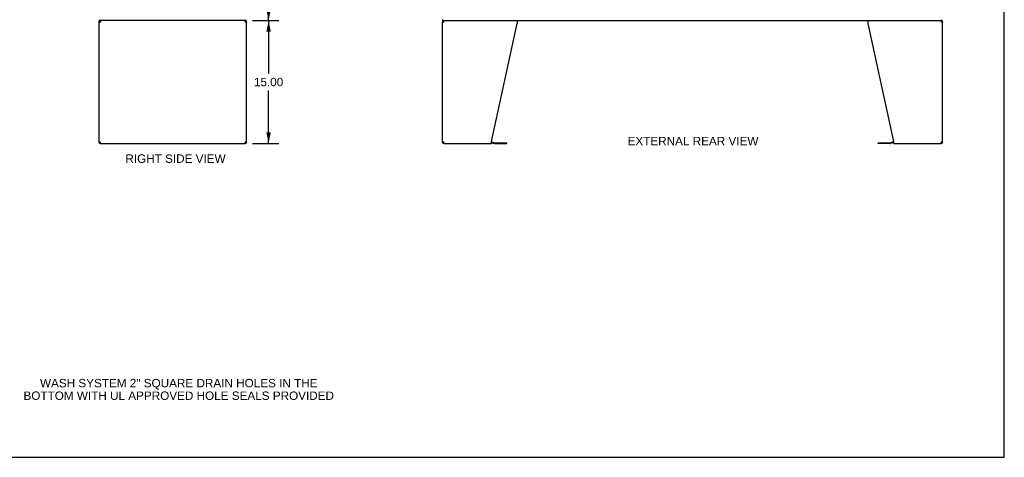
# Model space of a CAD drawing. Header units: inches. Extents: x 0 to 232, y 0 to 150.
# Tile 26 of 31: x 112 to 232, y 0 to 53. Entities that reach past the tile are written whole.
import ezdxf

# ---------------------------------------------------------------- set-up
doc = ezdxf.new("R2010")
doc.units = ezdxf.units.IN
doc.header["$LTSCALE"] = 12.750417
doc.header["$MEASUREMENT"] = 0
doc.layers.get('0').update_dxf_attribs({"linetype": 'CONTINUOUS'})
doc.layers.add('DIMENSIONS', color=7, linetype='CONTINUOUS')
doc.styles.get("Standard").update_dxf_attribs({"font": 'arial.ttf'})
doc.dimstyles.new('DIMSTYLE_1', dxfattribs={"dimtxt": 1.022761, "dimasz": 1.363681, "dimexe": 0.09, "dimexo": 0.07, "dimgap": 0.0375, "dimtad": 0, "dimtih": 1, "dimtoh": 1, "dimzin": 4, "dimdsep": 46, "dimtxsty": 'Standard', "dimblk": '_FILLED', "dimblk1": '_FILLED', "dimblk2": '_FILLED', "dimcen": 0.09, "dimazin": 1, "dimtfac": 1, "dimtdec": 3, "dimtofl": 0, "dimtmove": 0, "dimatfit": 3, "dimldrblk": '_FILLED', "dimfxl": 0, "dimtolj": 1, "dimtzin": 4, "dimarcsym": 0})

# ---------------------------------------------------------------- blocks, each defined once
blk = doc.blocks.new('_FILLED')
at = {"color": 0, "linetype": 'ByBlock'}
blk.add_solid([(0, 0), (-1, 0.2), (-1, -0.2)], dxfattribs=at)
blk = doc.blocks.new('*D12')
at = {"layer": 'DIMENSIONS', "color": 2, "linetype": 'Continuous'}
for p, q in [((140.26, 113.26), (143.33, 113.26)), ((142.1, 113.26), (142.1, 84.28)), ((142.1, 53.26), (142.1, 82.23)), ((140.26, 53.26), (143.33, 53.26))]:
    blk.add_line(p, q, dxfattribs=at)
at = {"layer": 'DIMENSIONS', "color": 2, "linetype": 'Continuous', "xscale": 1.3636809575, "yscale": 1.3636809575, "zscale": 1.3636809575}
for p, rotation in [((142.1, 113.26), 90), ((142.1, 53.26), 270)]:
    blk.add_blockref('_FILLED', p, dxfattribs=dict(at, rotation=rotation))
at = {"layer": 'DIMENSIONS', "color": 2, "linetype": 'Continuous', "insert": (142.1, 83.77), "char_height": 1.023, "width": 3.574, "attachment_point": 2, "line_spacing_factor": 0.9}
blk.add_mtext('60.00', dxfattribs=at)
blk = doc.blocks.new('*D18')
at = {"layer": 'DIMENSIONS', "color": 2, "linetype": 'Continuous'}
for p, q in [((140.13, 53.26), (143.33, 53.26)), ((142.1, 53.26), (142.1, 46.78)), ((142.1, 38.26), (142.1, 44.73)), ((140.13, 38.26), (143.33, 38.26))]:
    blk.add_line(p, q, dxfattribs=at)
at = {"layer": 'DIMENSIONS', "color": 2, "linetype": 'Continuous', "xscale": 1.3636809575, "yscale": 1.3636809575, "zscale": 1.3636809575}
for p, rotation in [((142.1, 53.26), 90), ((142.1, 38.26), 270)]:
    blk.add_blockref('_FILLED', p, dxfattribs=dict(at, rotation=rotation))
at = {"layer": 'DIMENSIONS', "color": 2, "linetype": 'Continuous', "insert": (142.1, 46.27), "char_height": 1.023, "width": 3.574, "attachment_point": 2, "line_spacing_factor": 0.9}
blk.add_mtext('15.00', dxfattribs=at)

msp = doc.modelspace()

# ---------------------------------------------------------------- linework, layer by layer
at = {"color": 7, "linetype": 'Continuous'}
for p, q in [((231.826, 0), (231.826, 150.005)), ((121.415, 53.089), (121.519, 53.089)), ((121.466, 53.353), (121.475, 53.36)), ((121.479, 53.301), (121.48, 53.287)), ((121.492, 53.256), (121.492, 53.36)), ((139.363, 53.256), (121.492, 53.256)), ((121.582, 53.256), (121.582, 53.152)), ((121.6, 53.152), (121.582, 53.152)), ((139.249, 53.152), (139.23, 53.152)), ((139.249, 53.256), (139.249, 53.152)), ((139.311, 53.089), (139.415, 53.089)), ((139.363, 53.256), (139.363, 53.36)), ((163.35, 53.36), (163.298, 53.36)), ((163.298, 53.089), (163.402, 53.089)), ((163.35, 53.256), (163.35, 53.36)), ((163.35, 53.256), (224.246, 53.256)), ((163.465, 53.256), (163.465, 53.152)), ((163.484, 53.152), (163.465, 53.152)), ((224.132, 53.152), (224.113, 53.152)), ((224.132, 53.256), (224.132, 53.152)), ((224.194, 53.089), (224.298, 53.089)), ((224.246, 53.256), (224.246, 53.36)), ((121.54, 38.376), (121.54, 38.449)), ((139.29, 38.376), (139.29, 38.449)), ((163.425, 38.375), (163.425, 38.448)), ((224.172, 38.375), (224.172, 38.448)), ((121.519, 38.422), (121.415, 38.422)), ((121.582, 38.36), (121.6, 38.36)), ((121.582, 38.256), (121.582, 38.36)), ((139.23, 38.36), (139.249, 38.36)), ((139.249, 38.256), (139.249, 38.36)), ((139.415, 38.422), (139.311, 38.422)), ((163.402, 38.422), (163.298, 38.422)), ((163.465, 38.36), (163.484, 38.36)), ((163.465, 38.256), (163.465, 38.36)), ((169.298, 38.355), (169.638, 38.264)), ((169.681, 38.259), (171.167, 38.259)), ((171.167, 38.259), (171.167, 38.363)), ((216.43, 38.259), (216.43, 38.363)), ((217.916, 38.259), (216.43, 38.259)), ((218.298, 38.355), (217.959, 38.264)), ((224.113, 38.36), (224.132, 38.36)), ((224.132, 38.256), (224.132, 38.36)), ((224.298, 38.422), (224.194, 38.422)), ((0, 0), (231.826, 0))]:
    msp.add_line(p, q, dxfattribs=at)
at = {"color": 3, "linetype": 'Continuous'}
for p, q in [((121.415, 53.089), (121.415, 38.422)), ((121.48, 53.021), (121.464, 53.007)), ((121.498, 53.035), (121.48, 53.021)), ((121.56, 53.076), (121.538, 53.062)), ((121.582, 53.089), (121.56, 53.076)), ((121.582, 53.089), (121.589, 53.116)), ((121.589, 53.116), (121.597, 53.141)), ((139.241, 53.116), (139.249, 53.089)), ((139.27, 53.076), (139.249, 53.089)), ((139.292, 53.062), (139.27, 53.076)), ((139.312, 53.048), (139.292, 53.062)), ((139.332, 53.035), (139.312, 53.048)), ((139.35, 53.021), (139.332, 53.035)), ((139.366, 53.007), (139.35, 53.021)), ((139.415, 38.422), (139.415, 53.089)), ((163.298, 38.422), (163.298, 53.089)), ((163.364, 53.021), (163.347, 53.007)), ((163.382, 53.035), (163.364, 53.021)), ((163.443, 53.076), (163.422, 53.062)), ((163.465, 53.089), (163.443, 53.076)), ((163.465, 53.089), (163.473, 53.116)), ((163.473, 53.116), (163.48, 53.141)), ((169.298, 38.505), (172.422, 52.916)), ((172.422, 53.256), (172.422, 52.916)), ((215.175, 53.256), (215.175, 52.916)), ((215.175, 52.916), (218.298, 38.505)), ((224.124, 53.116), (224.132, 53.089)), ((224.154, 53.076), (224.132, 53.089)), ((224.175, 53.062), (224.154, 53.076)), ((224.196, 53.048), (224.175, 53.062)), ((224.215, 53.035), (224.196, 53.048)), ((224.233, 53.021), (224.215, 53.035)), ((224.25, 53.007), (224.233, 53.021)), ((224.298, 38.422), (224.298, 53.089)), ((121.464, 38.505), (121.48, 38.491)), ((121.48, 38.491), (121.498, 38.477)), ((121.498, 38.477), (121.518, 38.464)), ((121.518, 38.464), (121.538, 38.45)), ((121.538, 38.45), (121.56, 38.436)), ((121.56, 38.436), (121.582, 38.422)), ((139.249, 38.422), (139.27, 38.436)), ((139.27, 38.436), (139.292, 38.45)), ((139.332, 38.477), (139.35, 38.491)), ((139.35, 38.491), (139.366, 38.505)), ((163.347, 38.505), (163.364, 38.491)), ((163.364, 38.491), (163.382, 38.477)), ((163.382, 38.477), (163.401, 38.464)), ((163.401, 38.464), (163.422, 38.45)), ((163.422, 38.45), (163.443, 38.436)), ((163.443, 38.436), (163.465, 38.422)), ((169.298, 38.256), (169.298, 38.505)), ((169.316, 38.458), (169.665, 38.365)), ((218.281, 38.458), (217.932, 38.365)), ((218.298, 38.505), (218.298, 38.256)), ((224.132, 38.422), (224.154, 38.436)), ((224.154, 38.436), (224.175, 38.45)), ((224.215, 38.477), (224.233, 38.491)), ((224.233, 38.491), (224.25, 38.505)), ((121.589, 38.396), (121.582, 38.422)), ((121.582, 38.256), (139.249, 38.256)), ((139.241, 38.396), (139.233, 38.371)), ((139.249, 38.422), (139.241, 38.396)), ((163.473, 38.396), (163.465, 38.422)), ((163.465, 38.256), (169.298, 38.256)), ((169.681, 38.363), (171.167, 38.363)), ((216.43, 38.363), (217.916, 38.363)), ((218.298, 38.256), (224.132, 38.256)), ((224.124, 38.396), (224.117, 38.371)), ((224.132, 38.422), (224.124, 38.396))]:
    msp.add_line(p, q, dxfattribs=at)
for points in [[(121.464, 53.007), (121.449, 53.021), (121.437, 53.035), (121.428, 53.048), (121.421, 53.062), (121.416, 53.076), (121.415, 53.089)], [(121.538, 53.062), (121.518, 53.048), (121.498, 53.035)], [(121.597, 53.141), (121.604, 53.165), (121.612, 53.187), (121.62, 53.207)], [(121.62, 53.207), (121.627, 53.224), (121.635, 53.238)], [(121.635, 53.238), (121.642, 53.248), (121.65, 53.254)], [(139.172, 53.256), (139.18, 53.254), (139.188, 53.248), (139.195, 53.238)], [(139.195, 53.238), (139.203, 53.224), (139.21, 53.207)], [(139.21, 53.207), (139.218, 53.187), (139.226, 53.165)], [(139.226, 53.165), (139.233, 53.141), (139.241, 53.116)], [(139.415, 53.089), (139.414, 53.076), (139.409, 53.062), (139.402, 53.048), (139.393, 53.035), (139.381, 53.021), (139.366, 53.007)], [(163.347, 53.007), (163.333, 53.021), (163.321, 53.035), (163.311, 53.048), (163.304, 53.062), (163.3, 53.076), (163.298, 53.089)], [(163.422, 53.062), (163.401, 53.048), (163.382, 53.035)], [(163.48, 53.141), (163.488, 53.165), (163.495, 53.187), (163.503, 53.207)], [(163.503, 53.207), (163.511, 53.224), (163.518, 53.238)], [(163.518, 53.238), (163.526, 53.248), (163.533, 53.254), (163.541, 53.256)], [(224.056, 53.256), (224.063, 53.254), (224.071, 53.248), (224.079, 53.238)], [(224.079, 53.238), (224.086, 53.224), (224.094, 53.207)], [(224.094, 53.207), (224.101, 53.187), (224.109, 53.165)], [(224.109, 53.165), (224.117, 53.141), (224.124, 53.116)], [(224.298, 53.089), (224.297, 53.076), (224.293, 53.062), (224.286, 53.048), (224.276, 53.035), (224.264, 53.021), (224.25, 53.007)], [(121.415, 38.422), (121.416, 38.436), (121.421, 38.45), (121.428, 38.464), (121.437, 38.477), (121.449, 38.491), (121.464, 38.505)], [(139.292, 38.45), (139.312, 38.464), (139.332, 38.477)], [(139.366, 38.505), (139.381, 38.491), (139.393, 38.477), (139.402, 38.464), (139.409, 38.45), (139.414, 38.436), (139.415, 38.422)], [(163.298, 38.422), (163.3, 38.436), (163.304, 38.45), (163.311, 38.464), (163.321, 38.477), (163.333, 38.491), (163.347, 38.505)], [(224.175, 38.45), (224.196, 38.464), (224.215, 38.477)], [(224.25, 38.505), (224.264, 38.491), (224.276, 38.477), (224.286, 38.464), (224.293, 38.45), (224.297, 38.436), (224.298, 38.422)], [(121.604, 38.347), (121.597, 38.371), (121.589, 38.396)], [(121.62, 38.305), (121.612, 38.325), (121.604, 38.347)], [(121.635, 38.274), (121.627, 38.288), (121.62, 38.305)], [(121.658, 38.256), (121.65, 38.258), (121.642, 38.264), (121.635, 38.274)], [(139.195, 38.274), (139.188, 38.264), (139.18, 38.258), (139.172, 38.256)], [(139.21, 38.305), (139.203, 38.288), (139.195, 38.274)], [(139.233, 38.371), (139.226, 38.347), (139.218, 38.325), (139.21, 38.305)], [(163.488, 38.347), (163.48, 38.371), (163.473, 38.396)], [(163.503, 38.305), (163.495, 38.325), (163.488, 38.347)], [(163.518, 38.274), (163.511, 38.288), (163.503, 38.305)], [(163.541, 38.256), (163.533, 38.258), (163.526, 38.264), (163.518, 38.274)], [(224.079, 38.274), (224.071, 38.264), (224.063, 38.258), (224.056, 38.256)], [(224.094, 38.305), (224.086, 38.288), (224.079, 38.274)], [(224.117, 38.371), (224.109, 38.347), (224.101, 38.325), (224.094, 38.305)]]:
    msp.add_lwpolyline(points, dxfattribs=at)
at = {"color": 7, "linetype": 'Continuous'}
for points in [[(121.466, 53.353), (121.467, 53.351), (121.469, 53.348), (121.47, 53.345), (121.472, 53.341), (121.473, 53.336), (121.475, 53.332), (121.476, 53.327), (121.476, 53.322), (121.477, 53.317), (121.478, 53.312), (121.478, 53.307), (121.479, 53.301)], [(121.48, 53.287), (121.481, 53.282), (121.481, 53.278), (121.482, 53.274), (121.482, 53.27), (121.483, 53.267), (121.484, 53.264), (121.485, 53.262), (121.486, 53.26), (121.487, 53.258), (121.488, 53.257), (121.49, 53.256), (121.491, 53.256), (121.492, 53.256)], [(121.523, 53.052), (121.521, 53.062), (121.52, 53.076), (121.519, 53.089)], [(139.311, 53.089), (139.311, 53.076), (139.309, 53.062)], [(163.407, 53.052), (163.405, 53.062), (163.403, 53.076), (163.402, 53.089)], [(224.194, 53.089), (224.194, 53.076), (224.192, 53.062)], [(121.519, 38.422), (121.52, 38.436), (121.521, 38.45)], [(139.307, 38.46), (139.309, 38.45), (139.311, 38.436), (139.311, 38.422)], [(163.402, 38.422), (163.403, 38.436), (163.405, 38.45)], [(224.19, 38.46), (224.192, 38.45), (224.194, 38.436), (224.194, 38.422)]]:
    msp.add_lwpolyline(points, dxfattribs=at)
at = {"color": 3, "linetype": 'Continuous'}
for centre, radius, start, end in [((121.582, 53.089), 0.167, 90, 180), ((139.249, 53.089), 0.167, 0, 81), ((163.465, 53.089), 0.167, 90, 180), ((224.132, 53.089), 0.167, 0, 81), ((169.273, 38.297), 0.167, 75, 81.03902), ((218.324, 38.297), 0.167, 98.96098, 105), ((121.582, 38.422), 0.167, 180, 270), ((139.249, 38.422), 0.167, 270, 360), ((163.465, 38.422), 0.167, 180, 270), ((169.681, 38.425), 0.0625, 255, 270), ((217.916, 38.425), 0.0625, 270, 285), ((224.132, 38.422), 0.167, 270, 360)]:
    msp.add_arc(centre, radius, start, end, dxfattribs=at)
at = {"color": 7, "linetype": 'Continuous'}
for centre, radius, start, end in [((121.662, 53.502), 0.246, 215.33048, 217.39407), ((121.582, 53.089), 0.0625, 90, 180), ((139.249, 53.089), 0.0625, 0, 90), ((163.465, 53.089), 0.0625, 90, 180), ((224.132, 53.089), 0.0625, 0, 90), ((121.582, 38.422), 0.0625, 180, 270), ((139.249, 38.422), 0.0625, 270, 360), ((163.465, 38.422), 0.0625, 180, 270), ((169.681, 38.425), 0.167, 255, 270), ((217.916, 38.425), 0.167, 270, 285), ((224.132, 38.422), 0.0625, 270, 360)]:
    msp.add_arc(centre, radius, start, end, dxfattribs=at)

# ---------------------------------------------------------------- texts
at = {"layer": 'DIMENSIONS', "color": 2, "linetype": 'Continuous', "char_height": 1.02276, "attachment_point": 2, "line_spacing_factor": 0.9}
for s, insert, width in [('EXTERNAL REAR VIEW', (193.86, 39.071), 15.92313), ('RIGHT SIDE VIEW', (130.746, 36.929), 12.19709), ('WASH SYSTEM 2" SQUARE DRAIN HOLES IN THE\\PBOTTOM WITH UL APPROVED HOLE SEALS PROVIDED', (131.143, 9.558), 37.79272)]:
    msp.add_mtext(s, dxfattribs=dict(at, insert=insert, width=width))

# ---------------------------------------------------------------- dimensions: what is measured, and where the dimension line sits
at = {"layer": 'DIMENSIONS', "color": 2, "linetype": 'Continuous'}
for p1, p2, angle, picture, middle in [((140.185, 113.256), (140.185, 53.256), 270, '*D12', (142.09, 83.25)), ((140.057, 38.256), (140.057, 53.256), 90, '*D18', (142.141, 45.75))]:
    dim = msp.add_linear_dim(base=(142.098, 53.256), p1=p1, p2=p2, angle=angle, dimstyle='DIMSTYLE_1', dxfattribs=at)
    dim.commit()
    dim.dimension.update_dxf_attribs({"geometry": picture, "text_midpoint": middle, "dimtype": 160})

doc.saveas('drawing.dxf')
